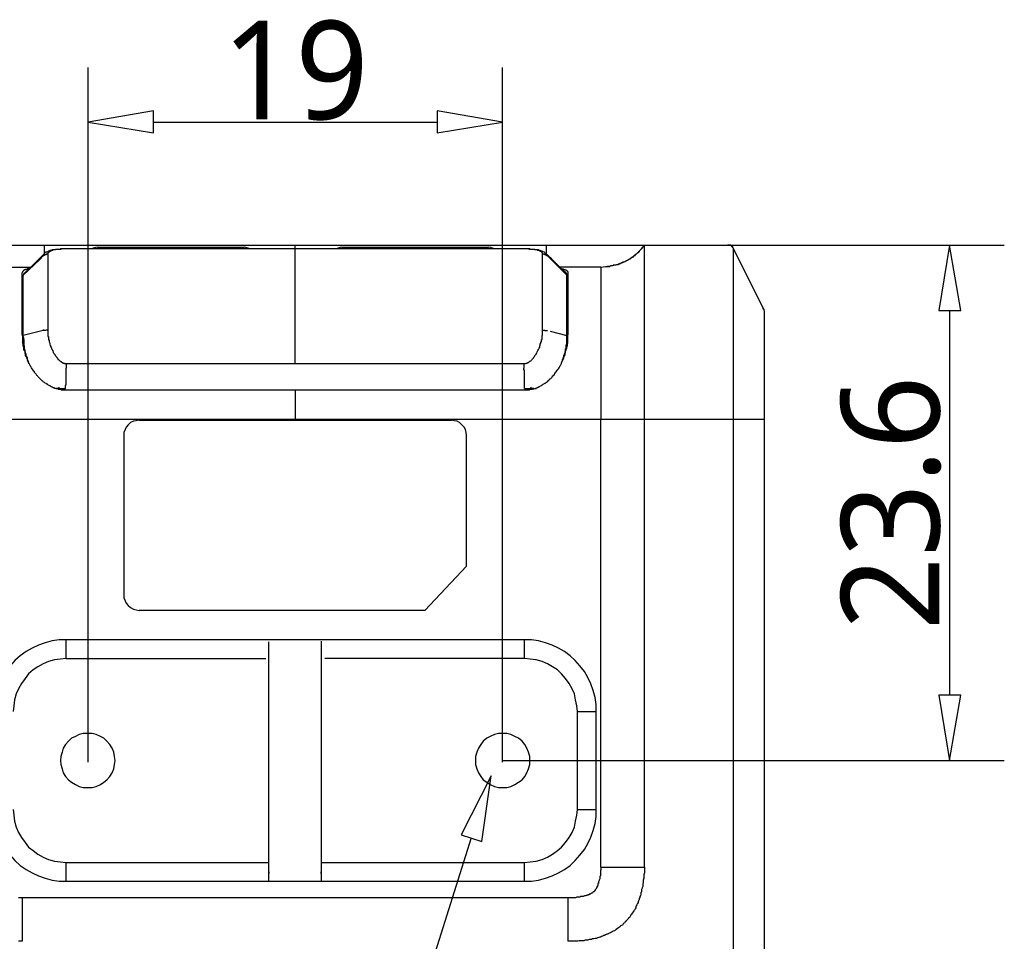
# Model space of a CAD drawing. Extents: x 1 to 383, y 56 to 366.
# Tile 28 of 28: x 338 to 377, y 313 to 350. Entities that reach past the tile are written whole.
import ezdxf

# ---------------------------------------------------------------- set-up
doc = ezdxf.new("R2010")
doc.units = 0
doc.header["$MEASUREMENT"] = 0
doc.layers.get('0').update_dxf_attribs({"linetype": 'CONTINUOUS'})
doc.styles.get("Standard").update_dxf_attribs({"font": 'Roboto-Regular.ttf'})

msp = doc.modelspace()

# ---------------------------------------------------------------- linework, layer by layer
at = {"color": 251, "linetype": 'Continuous'}
for p, q in [((340.69267, 319.85261), (340.69267, 347.67596)), ((357.29829, 319.85261), (357.29829, 347.67596)), ((343.31088, 345.48267), (354.68008, 345.48267)), ((365.9549, 340.55367), (377.39488, 340.55367)), ((375.20125, 337.93588), (375.20125, 322.5357)), ((357.29761, 319.91791), (377.39488, 319.91791)), ((356.03879, 316.81789), (345.20319, 282.33598))]:
    msp.add_line(p, q, dxfattribs=at)
at = {"color": 7, "linetype": 'Continuous'}
for p, q in [((331.65864, 340.55367), (366.30874, 340.55367)), ((338.9472, 340.19992), (338.9472, 340.55367)), ((339.65481, 340.41217), (339.58405, 340.38859)), ((339.72558, 340.41217), (339.65481, 340.41217)), ((339.81993, 340.41217), (339.72558, 340.41217)), ((358.14745, 340.41217), (339.81993, 340.41217)), ((341.07007, 340.48292), (346.94336, 340.48292)), ((342.34378, 340.48292), (342.34378, 340.41217)), ((346.89619, 340.48292), (346.89619, 340.41217)), ((348.99548, 340.41217), (348.99548, 340.55367)), ((348.99548, 335.81334), (348.99548, 340.41217)), ((350.8589, 340.48292), (356.73219, 340.48292)), ((350.90608, 340.48292), (350.90608, 340.41217)), ((355.45848, 340.48292), (355.45848, 340.41217)), ((358.26538, 340.41217), (358.14745, 340.41217)), ((358.31256, 340.41217), (358.26538, 340.41217)), ((358.38332, 340.38859), (358.31256, 340.41217)), ((358.33615, 340.41217), (358.31256, 340.41217)), ((359.04379, 340.55367), (359.04379, 340.19992)), ((362.81778, 340.365), (362.79419, 340.34142)), ((362.84137, 340.38859), (362.81778, 340.365)), ((362.86496, 340.41217), (362.84137, 340.38859)), ((362.86495, 340.43575), (362.86495, 340.41217)), ((362.86496, 340.41217), (362.98289, 340.55367)), ((362.88854, 340.43575), (362.86496, 340.43575)), ((362.91213, 340.45933), (362.88854, 340.45933)), ((362.88855, 340.45934), (362.88855, 340.43575)), ((362.91212, 340.48292), (362.91212, 340.45934)), ((362.93572, 340.5065), (362.91213, 340.48292)), ((362.98289, 340.55367), (362.95931, 340.53009)), ((362.98288, 315.64926), (362.98288, 340.55367)), ((366.54461, 340.41217), (367.72399, 338.0538)), ((366.54462, 304.94224), (366.54462, 340.41217)), ((366.54462, 340.365), (366.54462, 340.41217)), ((366.54462, 340.27067), (366.54462, 340.365)), ((338.09804, 339.3509), (338.75849, 339.98766)), ((338.7349, 340.01125), (338.40467, 339.68107)), ((338.9236, 340.19992), (338.7349, 340.01125)), ((338.75849, 339.98766), (338.90001, 340.12916)), ((339.0887, 340.19992), (339.0887, 337.20478)), ((358.90226, 337.20478), (358.90226, 340.19992)), ((359.25606, 340.01125), (359.04377, 340.19992)), ((359.09095, 340.12916), (359.86934, 339.3509)), ((359.58629, 339.68107), (359.25606, 340.01125)), ((362.32244, 339.96408), (362.29885, 339.94049)), ((362.34603, 339.98766), (362.32244, 339.96408)), ((362.36962, 339.98766), (362.34603, 339.98766)), ((362.3932, 340.01125), (362.36962, 339.98766)), ((362.41679, 340.01125), (362.3932, 340.01125)), ((362.44038, 340.03483), (362.41679, 340.03483)), ((362.4168, 340.03483), (362.4168, 340.01125)), ((362.46397, 340.05841), (362.44038, 340.03483)), ((362.48755, 340.05841), (362.46397, 340.05841)), ((362.51114, 340.082), (362.48755, 340.082)), ((362.48757, 340.082), (362.48757, 340.05841)), ((362.53473, 340.10558), (362.51114, 340.082)), ((362.55832, 340.10558), (362.53473, 340.10558)), ((362.5819, 340.12916), (362.55832, 340.12916)), ((362.55833, 340.12916), (362.55833, 340.10558)), ((362.60549, 340.15275), (362.5819, 340.15275)), ((362.5819, 340.15275), (362.5819, 340.12916)), ((362.62908, 340.17634), (362.60549, 340.17634)), ((362.6055, 340.17633), (362.6055, 340.15275)), ((362.65267, 340.19992), (362.62908, 340.17633)), ((362.67626, 340.2235), (362.65267, 340.19992)), ((362.69984, 340.24708), (362.67626, 340.2235)), ((362.72343, 340.27067), (362.69984, 340.24708)), ((362.74702, 340.27067), (362.72343, 340.27067)), ((362.77061, 340.29425), (362.74702, 340.29425)), ((362.74702, 340.29425), (362.74702, 340.27067)), ((362.77059, 340.31783), (362.77059, 340.29425)), ((362.79419, 340.34142), (362.77061, 340.31783)), ((366.54462, 340.15275), (366.54462, 340.27067)), ((366.54462, 339.91691), (366.54462, 340.15275)), ((336.75355, 339.68107), (338.40467, 339.68107)), ((359.84575, 339.44524), (359.58629, 339.68107)), ((361.23742, 339.68107), (359.58629, 339.68107)), ((361.23742, 339.68107), (361.42612, 339.70466)), ((361.42612, 339.70466), (361.49688, 339.70466)), ((361.52047, 339.70466), (361.49688, 339.70466)), ((361.49688, 339.70466), (361.59123, 339.70466)), ((361.54405, 339.70466), (361.52047, 339.70466)), ((361.56764, 339.70466), (361.54405, 339.70466)), ((361.59123, 339.70466), (361.56764, 339.70466)), ((361.61482, 339.72824), (361.59123, 339.70466)), ((361.6384, 339.72824), (361.61482, 339.72824)), ((361.66199, 339.72824), (361.6384, 339.72824)), ((361.68558, 339.72824), (361.66199, 339.72824)), ((361.70917, 339.72824), (361.68558, 339.72824)), ((361.73275, 339.72824), (361.70917, 339.72824)), ((361.75634, 339.75182), (361.73275, 339.75182)), ((361.73276, 339.75183), (361.73276, 339.72824)), ((361.77993, 339.75182), (361.75634, 339.75182)), ((361.80352, 339.75182), (361.77993, 339.75182)), ((361.8271, 339.75182), (361.80352, 339.75182)), ((361.85069, 339.77541), (361.8271, 339.75183)), ((361.87428, 339.77541), (361.85069, 339.77541)), ((361.92145, 339.79899), (361.89787, 339.77541)), ((361.94504, 339.79899), (361.92145, 339.79899)), ((361.96863, 339.79899), (361.94504, 339.79899)), ((361.99222, 339.79899), (361.96863, 339.79899)), ((361.99222, 339.82258), (361.99222, 339.79899)), ((362.0158, 339.82257), (361.99222, 339.82257)), ((362.03939, 339.82257), (362.0158, 339.82257)), ((362.06298, 339.84616), (362.03939, 339.82258)), ((362.08657, 339.84616), (362.06298, 339.84616)), ((362.11015, 339.84616), (362.08657, 339.84616)), ((362.13374, 339.86975), (362.11015, 339.86975)), ((362.11015, 339.86974), (362.11015, 339.84616)), ((362.15733, 339.86975), (362.13374, 339.86975)), ((362.18092, 339.89333), (362.15733, 339.86974)), ((362.2045, 339.89333), (362.18092, 339.89333)), ((362.22809, 339.91691), (362.2045, 339.89333)), ((362.25168, 339.91691), (362.22809, 339.91691)), ((362.27527, 339.94049), (362.25168, 339.91691)), ((366.54462, 339.63391), (366.54462, 339.91691)), ((366.54462, 339.39807), (366.54462, 339.63391)), ((338.07445, 339.46882), (338.05086, 339.46882)), ((338.05087, 336.96895), (338.05087, 339.46882)), ((338.09803, 336.49727), (338.09803, 339.37449)), ((338.1452, 339.44524), (338.1452, 339.42165)), ((359.86933, 336.89819), (359.86933, 339.37449)), ((359.91652, 339.46882), (359.91652, 336.96895)), ((366.54462, 339.16223), (366.54462, 339.39807)), ((366.54462, 338.87923), (366.54462, 339.16223)), ((366.54462, 336.52085), (366.54462, 338.87923)), ((338.05086, 338.76131), (338.09804, 338.76131)), ((359.86934, 338.76131), (359.91651, 338.76131)), ((338.09804, 338.31322), (338.05086, 338.31322)), ((359.91651, 338.31322), (359.86934, 338.31322)), ((367.79475, 293.48055), (367.79475, 337.79438)), ((339.0887, 337.20478), (339.0887, 337.15762)), ((358.90226, 337.15762), (358.90226, 337.20478)), ((338.05086, 336.96895), (338.07445, 336.87461)), ((338.07444, 336.87461), (338.07444, 336.66236)), ((338.90001, 337.13403), (338.09804, 336.94536)), ((338.90001, 337.1812), (338.90001, 337.13403)), ((359.20889, 337.11045), (359.86934, 336.94536)), ((359.86933, 336.70952), (359.86933, 336.89819)), ((359.91652, 336.87461), (359.91652, 336.96895)), ((359.91652, 336.66236), (359.91652, 336.87461)), ((338.07445, 336.75669), (338.09804, 336.75669)), ((359.86933, 336.59161), (359.86933, 336.70952)), ((359.86933, 336.49727), (359.86933, 336.63877)), ((359.91651, 336.75669), (359.86934, 336.75669)), ((359.89293, 336.56802), (359.91651, 336.66236)), ((366.54462, 335.55392), (366.54462, 336.52085)), ((339.81993, 335.81334), (358.14745, 335.81334)), ((339.81994, 335.81334), (339.81994, 335.62467)), ((358.14745, 335.81334), (358.14745, 335.62467)), ((366.54462, 335.05866), (366.54462, 335.55392)), ((339.53688, 334.82283), (339.53688, 334.86999)), ((339.53688, 334.82283), (339.53688, 334.86999)), ((358.45409, 334.82283), (358.4305, 334.86999)), ((358.45409, 334.82283), (358.4305, 334.86999)), ((339.4897, 334.82282), (339.41894, 334.82282)), ((339.53688, 334.82282), (339.4897, 334.82282)), ((339.53688, 334.82282), (339.56046, 334.82282)), ((339.56046, 334.82282), (339.63123, 334.82282)), ((339.63123, 334.82282), (339.6784, 334.82282)), ((339.6784, 334.82282), (339.79634, 334.82282)), ((358.17103, 334.75207), (339.81993, 334.75207)), ((348.99548, 334.75207), (348.99548, 333.57289)), ((358.17103, 334.82282), (358.2418, 334.82282)), ((358.2418, 334.82282), (358.28897, 334.82282)), ((358.28897, 334.82282), (358.35974, 334.82282)), ((358.35974, 334.82282), (358.45409, 334.82282)), ((358.47767, 334.82282), (358.45409, 334.82282)), ((358.54844, 334.82282), (358.47767, 334.82282)), ((367.79475, 333.57289), (330.19621, 333.57289)), ((342.74478, 333.5493), (355.24618, 333.5493)), ((361.23741, 315.64926), (361.23741, 333.57289)), ((342.13152, 332.93613), (342.13152, 326.54494)), ((355.85947, 327.70054), (355.85947, 332.93613)), ((355.85946, 327.70054), (354.18474, 325.93176)), ((354.18474, 325.93176), (342.74478, 325.93176)), ((358.17103, 324.75258), (339.81993, 324.75258)), ((339.81994, 323.99789), (339.81994, 324.75257)), ((347.93405, 315.0776), (347.93405, 324.6651)), ((350.03334, 324.7026), (350.03334, 315.0776)), ((358.17102, 323.99789), (358.17102, 324.75257)), ((339.81993, 323.99789), (347.81834, 323.99789)), ((358.17103, 323.99789), (350.17262, 323.99789)), ((360.29391, 317.96046), (360.29391, 321.87536)), ((360.29391, 321.87536), (361.04871, 321.87536)), ((361.04872, 317.96046), (361.04872, 321.87536)), ((360.29391, 317.96046), (361.04871, 317.96046)), ((339.81993, 315.83793), (347.93405, 315.83793)), ((339.81994, 315.08325), (339.81994, 315.83792)), ((350.05691, 315.83793), (358.17103, 315.83793)), ((358.17102, 315.08325), (358.17102, 315.83792)), ((361.23742, 315.64925), (362.98289, 315.64925)), ((347.93405, 315.46059), (347.93405, 315.38983)), ((350.03334, 315.38983), (350.03334, 315.46059)), ((339.81993, 315.08324), (358.17103, 315.08324)), ((359.91651, 314.4229), (338.05086, 314.4229)), ((338.05087, 314.4229), (338.05087, 312.67771)), ((359.91652, 314.4229), (359.91652, 312.67771))]:
    msp.add_line(p, q, dxfattribs=at)
at = {"color": 251, "linetype": 'Continuous'}
for points in [[(340.69267, 345.48267), (343.31088, 345.05816), (343.31088, 345.93076), (343.31088, 345.93076), (340.69267, 345.48267)], [(357.2983, 345.48267), (354.68008, 345.93076), (354.68008, 345.05816), (354.68008, 345.05816), (357.2983, 345.48267)]]:
    msp.add_lwpolyline(points, dxfattribs=at)
at = {"color": 7, "linetype": 'Continuous'}
for points in [[(339.65481, 340.41217), (339.63123, 340.41217), (339.60764, 340.41217), (339.56046, 340.38859), (339.53688, 340.38859), (339.51329, 340.38859), (339.46611, 340.38859), (339.44253, 340.38859), (339.41894, 340.38859), (339.39535, 340.38859), (339.34818, 340.365), (339.32459, 340.365), (339.301, 340.365), (339.27741, 340.365), (339.25383, 340.365), (339.23024, 340.34142), (339.18306, 340.34142), (339.15948, 340.34142), (339.13589, 340.31783), (339.1123, 340.31783), (339.08871, 340.29425), (339.06513, 340.29425), (339.04154, 340.27067), (338.99436, 340.27067), (338.97078, 340.24708), (338.94719, 340.2235), (338.9236, 340.19992)], [(339.58405, 340.38859), (339.56046, 340.38859), (339.53688, 340.38859), (339.4897, 340.38859), (339.46611, 340.38859), (339.41894, 340.38859), (339.39535, 340.38859), (339.37176, 340.365), (339.34818, 340.365), (339.32459, 340.365), (339.301, 340.365), (339.27741, 340.34142), (339.25383, 340.34142), (339.23024, 340.34142), (339.20665, 340.31783), (339.20665, 340.31783), (339.20665, 340.31783), (339.18306, 340.31783), (339.18306, 340.31783), (339.18306, 340.31783), (339.15948, 340.31783), (339.15948, 340.31783), (339.15948, 340.29425), (339.15948, 340.29425), (339.13589, 340.29425), (339.13589, 340.29425), (339.13589, 340.29425), (339.13589, 340.27067), (339.1123, 340.27067), (339.1123, 340.27067), (339.1123, 340.27067), (339.1123, 340.27067), (339.1123, 340.24708), (339.08871, 340.24708), (339.08871, 340.24708), (339.08871, 340.24708), (339.08871, 340.24708), (339.08871, 340.2235), (339.08871, 340.2235), (339.08871, 340.2235), (339.08871, 340.2235), (339.08871, 340.19992), (339.08871, 340.19992), (339.08871, 340.19992)], [(339.81993, 340.41217), (339.79634, 340.41217), (339.74916, 340.41217), (339.72558, 340.41217), (339.70199, 340.41217), (339.65481, 340.41217), (339.65481, 340.41217)], [(358.33615, 340.41217), (358.31256, 340.41217), (358.26538, 340.41217), (358.2418, 340.41217), (358.21821, 340.41217), (358.17103, 340.41217), (339.81993, 340.41217)], [(341.07007, 340.48292), (340.9993, 340.45934), (340.90495, 340.43575), (340.83419, 340.41217)], [(347.17924, 340.41217), (347.10848, 340.43575), (347.01413, 340.45934), (346.94336, 340.48292)], [(350.8589, 340.48292), (350.78813, 340.45934), (350.71737, 340.43575), (350.62302, 340.41217)], [(356.96807, 340.41217), (356.89731, 340.43575), (356.82654, 340.45934), (356.73219, 340.48292)], [(359.04377, 340.19992), (359.02019, 340.2235), (358.9966, 340.24708), (358.97301, 340.27067), (358.92584, 340.29425), (358.90225, 340.29425), (358.87866, 340.31783), (358.85507, 340.31783), (358.8079, 340.34142), (358.78431, 340.34142), (358.76072, 340.34142), (358.73714, 340.365), (358.68996, 340.365), (358.66637, 340.365), (358.64279, 340.365), (358.59561, 340.38859), (358.57202, 340.38859), (358.54844, 340.38859), (358.50126, 340.38859), (358.47767, 340.38859), (358.45409, 340.38859), (358.40691, 340.38859), (358.38332, 340.41217), (358.33615, 340.41217), (358.33615, 340.41217)], [(358.90225, 340.19992), (358.90225, 340.19992), (358.90225, 340.19992), (358.90225, 340.2235), (358.90225, 340.2235), (358.90225, 340.2235), (358.90225, 340.2235), (358.90225, 340.24708), (358.90225, 340.24708), (358.87866, 340.24708), (358.87866, 340.24708), (358.87866, 340.24708), (358.87866, 340.27067), (358.87866, 340.27067), (358.87866, 340.27067), (358.85507, 340.27067), (358.85507, 340.27067), (358.85507, 340.29425), (358.85507, 340.29425), (358.85507, 340.29425), (358.83149, 340.29425), (358.83149, 340.29425), (358.83149, 340.31783), (358.8079, 340.31783), (358.8079, 340.31783), (358.8079, 340.31783), (358.78431, 340.31783), (358.78431, 340.31783), (358.78431, 340.31783), (358.76072, 340.34142), (358.76072, 340.34142), (358.73714, 340.34142), (358.71355, 340.34142), (358.68996, 340.365), (358.66637, 340.365), (358.64279, 340.365), (358.6192, 340.365), (358.59561, 340.365), (358.54844, 340.38859), (358.52485, 340.38859), (358.50126, 340.38859), (358.45409, 340.38859), (358.4305, 340.38859), (358.38332, 340.38859)], [(362.86496, 340.41217), (362.84137, 340.38859), (362.79419, 340.34142), (362.77061, 340.31783), (362.74702, 340.27067), (362.72343, 340.24708), (362.67626, 340.2235), (362.65267, 340.19992), (362.60549, 340.17633), (362.5819, 340.12916), (362.55832, 340.12916), (362.51114, 340.082), (362.48755, 340.05841), (362.44038, 340.03483), (362.41679, 340.01125), (362.36962, 339.98766), (362.34603, 339.96408), (362.29885, 339.94049), (362.27527, 339.94049), (362.22809, 339.91691), (362.2045, 339.89333), (362.15733, 339.86974), (362.11015, 339.86974), (362.06298, 339.84616), (362.03939, 339.82258), (361.99222, 339.82258), (361.96863, 339.79899), (361.92145, 339.77541), (361.87428, 339.77541), (361.8271, 339.75183), (361.80352, 339.75183), (361.75634, 339.75183), (361.70917, 339.72824), (361.66199, 339.72824), (361.61482, 339.72824), (361.59123, 339.70466)], [(362.95931, 340.53009), (362.93572, 340.5065), (362.93572, 340.5065)], [(366.54461, 340.41217), (366.52102, 340.48292), (366.45026, 340.53009), (366.3795, 340.55367), (366.30874, 340.55367)], [(366.52102, 340.45934), (366.49744, 340.5065), (366.42667, 340.55367), (366.3795, 340.55367)], [(339.08871, 340.19992), (339.06513, 340.19992), (339.04154, 340.19992), (339.04154, 340.19992), (339.01795, 340.19992), (339.01795, 340.17633), (338.99436, 340.17633), (338.97078, 340.17633), (338.97078, 340.17633), (338.94719, 340.15275), (338.94719, 340.15275), (338.9236, 340.15275), (338.9236, 340.12916), (338.90001, 340.12916), (338.90001, 340.12916)], [(338.9236, 340.19992), (338.9236, 340.19992), (338.9236, 340.19992), (338.9236, 340.19992), (338.9236, 340.17633), (338.9236, 340.17633), (338.90001, 340.17633), (338.90001, 340.17633), (338.90001, 340.15275), (338.90001, 340.15275), (338.90001, 340.15275), (338.90001, 340.12916), (338.90001, 340.12916), (338.90001, 340.12916), (338.90001, 340.12916)], [(359.09095, 340.12916), (359.06736, 340.12916), (359.06736, 340.12916), (359.04377, 340.15275), (359.04377, 340.15275), (359.02019, 340.15275), (359.02019, 340.17633), (358.9966, 340.17633), (358.9966, 340.17633), (358.97301, 340.17633), (358.97301, 340.19992), (358.94942, 340.19992), (358.92584, 340.19992), (358.92584, 340.19992), (358.90225, 340.19992)], [(359.09095, 340.12916), (359.09095, 340.12916), (359.09095, 340.12916), (359.09095, 340.12916), (359.09095, 340.15275), (359.09095, 340.15275), (359.09095, 340.15275), (359.09095, 340.17633), (359.06736, 340.17633), (359.06736, 340.17633), (359.06736, 340.17633), (359.06736, 340.19992), (359.06736, 340.19992), (359.06736, 340.19992), (359.04377, 340.19992)], [(338.40467, 339.68107), (338.1688, 339.46882), (338.14521, 339.44524)], [(338.33391, 339.61032), (338.31032, 339.61032), (338.28674, 339.61032), (338.28674, 339.61032), (338.26315, 339.61032), (338.26315, 339.61032), (338.23956, 339.58674), (338.23956, 339.58674), (338.21597, 339.58674), (338.21597, 339.58674), (338.19239, 339.58674), (338.19239, 339.58674), (338.1688, 339.56316), (338.1688, 339.56316), (338.14521, 339.56316)], [(359.65705, 339.61032), (359.68064, 339.61032), (359.68064, 339.61032), (359.70422, 339.61032), (359.70422, 339.61032), (359.72781, 339.61032), (359.7514, 339.58674), (359.7514, 339.58674), (359.77499, 339.58674), (359.77499, 339.58674), (359.79858, 339.58674), (359.79858, 339.58674), (359.79858, 339.56316), (359.82216, 339.56316), (359.82216, 339.56316)], [(361.23742, 339.68107), (361.23742, 339.68107), (361.23742, 339.68107), (361.23742, 339.68107), (361.23742, 339.68107), (361.23742, 339.68107), (361.23742, 339.68107), (361.23742, 339.68107), (361.23742, 339.68107), (361.23742, 339.68107), (361.23742, 339.68107), (361.23742, 339.68107), (361.23742, 339.68107), (361.23742, 339.68107), (361.23742, 339.68107), (361.23742, 339.68107), (361.23742, 339.68107), (361.23742, 339.68107), (361.23742, 339.68107), (361.23742, 339.68107), (361.23742, 339.68107), (361.23742, 339.68107), (361.23742, 339.68107), (361.23742, 339.68107), (361.23742, 339.68107), (361.23742, 339.68107), (361.23742, 339.68107), (361.23742, 339.68107), (361.23742, 339.68107), (361.23742, 339.68107), (361.23742, 339.65749), (361.23742, 339.65749), (361.23742, 339.65749), (361.23742, 339.65749), (361.23742, 339.65749), (361.23742, 339.65749), (361.23742, 339.65749), (361.23742, 339.65749), (361.23742, 339.65749), (361.23742, 339.63391), (361.23742, 339.63391), (361.23742, 339.63391), (361.23742, 339.63391), (361.23742, 339.63391), (361.23742, 339.63391), (361.23742, 339.63391), (361.23742, 339.61032), (361.23742, 339.61032), (361.23742, 339.61032), (361.23742, 339.61032), (361.23742, 339.58674), (361.23742, 339.58674), (361.23742, 339.58674), (361.23742, 339.58674), (361.23742, 339.56316), (361.23742, 339.56316), (361.23742, 339.56316), (361.23742, 339.56316), (361.23742, 339.53957), (361.23742, 339.53957), (361.23742, 339.53957), (361.23742, 339.51599), (361.23742, 339.51599), (361.23742, 339.51599), (361.23742, 339.4924), (361.23742, 339.4924), (361.23742, 339.46882), (361.23742, 339.46882), (361.23742, 339.46882), (361.23742, 339.44524), (361.23742, 339.44524), (361.23742, 339.42165), (361.23742, 339.42165), (361.23742, 339.39807), (361.23742, 339.39807), (361.23742, 339.37449), (361.23742, 339.3509), (361.23742, 339.3509), (361.23742, 339.32732), (361.23742, 339.32732), (361.23742, 339.30373), (361.23742, 339.28015), (361.23742, 339.28015), (361.23742, 339.25657), (361.23742, 339.23298), (361.23742, 339.2094), (361.23742, 339.16223), (361.23742, 339.11506), (361.23742, 339.09148), (361.23742, 339.04431), (361.23742, 338.99715), (361.23742, 338.97356), (361.23742, 338.94998), (361.23742, 338.92639), (361.23742, 338.87923), (361.23742, 338.85564), (361.23742, 338.83206), (361.23742, 338.80848), (361.23742, 338.78489), (361.23742, 338.76131), (361.23742, 338.73772), (361.23742, 338.71414), (361.23742, 338.66697), (361.23742, 338.64339), (361.23742, 338.61981), (361.23742, 338.59622), (361.23742, 338.52547), (361.23742, 338.45472), (361.23742, 338.38397), (361.23742, 338.31322), (361.23742, 338.24247), (361.23742, 338.1953), (361.23742, 338.12455), (361.23742, 338.03021), (361.23742, 337.95946), (361.23742, 337.88871), (361.23742, 337.79438), (361.23742, 337.72362), (361.23742, 337.65287), (361.23742, 337.55854), (361.23742, 337.48779), (361.23742, 337.39345), (361.23742, 337.29912), (361.23742, 337.20478), (361.23742, 337.13403), (361.23742, 337.0397), (361.23742, 336.94536), (361.23742, 336.85103), (361.23742, 336.75669), (361.23742, 336.66236), (361.23742, 336.59161), (361.23742, 336.49727), (361.23742, 336.40294), (361.23742, 336.3086), (361.23742, 336.21427), (361.23742, 336.11993), (361.23742, 336.0256), (361.23742, 335.93126), (361.23742, 335.83693), (361.23742, 335.74259), (361.23742, 335.62467), (361.23742, 335.53034), (361.23742, 335.436), (361.23742, 335.34167), (361.23742, 335.24733), (361.23742, 335.153), (361.23742, 335.05866), (361.23742, 334.96433), (361.23742, 334.75207), (361.23742, 334.5634), (361.23742, 334.35115), (361.23742, 334.16248), (361.23742, 333.97381), (361.23742, 333.76156), (361.23742, 333.57289)], [(361.89787, 339.77541), (361.87428, 339.77541), (361.87428, 339.77541)], [(362.29885, 339.94049), (362.29885, 339.94049), (362.27527, 339.94049)], [(338.14521, 339.56316), (338.14521, 339.56316), (338.14521, 339.56316), (338.12162, 339.53957), (338.12162, 339.53957), (338.12162, 339.53957), (338.09804, 339.53957), (338.09804, 339.51599), (338.09804, 339.51599), (338.09804, 339.51599), (338.07445, 339.4924), (338.07445, 339.4924), (338.07445, 339.4924), (338.07445, 339.46882), (338.07445, 339.46882)], [(338.09804, 339.37449), (338.09804, 339.37449), (338.09804, 339.37449), (338.12162, 339.37449), (338.12162, 339.39807), (338.12162, 339.39807), (338.12162, 339.39807), (338.12162, 339.39807)], [(338.12162, 339.39807), (338.12162, 339.39807), (338.12162, 339.42165), (338.12162, 339.42165), (338.12162, 339.42165), (338.12162, 339.42165), (338.12162, 339.42165), (338.14521, 339.42165)], [(359.82216, 339.56316), (359.84575, 339.56316), (359.84575, 339.56316), (359.84575, 339.53957), (359.86934, 339.53957), (359.86934, 339.53957), (359.86934, 339.53957), (359.89293, 339.51599), (359.89293, 339.51599), (359.89293, 339.51599), (359.89293, 339.4924), (359.91651, 339.4924), (359.91651, 339.4924), (359.91651, 339.46882), (359.91651, 339.46882)], [(359.84575, 339.42165), (359.84575, 339.42165), (359.84575, 339.42165), (359.84575, 339.44524), (359.84575, 339.44524), (359.84575, 339.44524), (359.84575, 339.44524), (359.84575, 339.44524)], [(359.86934, 339.39807), (359.86934, 339.39807), (359.86934, 339.39807), (359.86934, 339.42165), (359.86934, 339.42165), (359.86934, 339.42165), (359.84575, 339.42165), (359.84575, 339.42165)], [(359.86934, 339.37449), (359.86934, 339.37449), (359.86934, 339.37449), (359.86934, 339.37449), (359.86934, 339.37449), (359.86934, 339.39807), (359.86934, 339.39807), (359.86934, 339.39807)], [(338.05086, 338.76131), (338.07445, 338.76131), (338.07445, 338.76131), (338.07445, 338.76131), (338.07445, 338.76131), (338.07445, 338.76131), (338.07445, 338.76131), (338.07445, 338.76131), (338.07445, 338.76131), (338.07445, 338.76131), (338.09804, 338.76131), (338.09804, 338.76131), (338.09804, 338.76131), (338.09804, 338.76131), (338.09804, 338.76131)], [(359.86934, 338.76131), (359.89293, 338.76131), (359.89293, 338.76131), (359.89293, 338.76131), (359.89293, 338.76131), (359.89293, 338.76131), (359.89293, 338.76131), (359.91651, 338.76131), (359.91651, 338.76131), (359.91651, 338.76131), (359.91651, 338.76131), (359.91651, 338.76131), (359.91651, 338.76131), (359.91651, 338.76131), (359.91651, 338.76131)], [(367.79475, 337.79438), (367.79475, 337.88871), (367.77116, 337.98305), (367.72399, 338.0538)], [(338.09804, 336.89819), (338.12162, 336.75669), (338.12162, 336.59161)], [(339.08871, 337.15762), (339.06513, 337.15762), (339.04154, 337.15762), (339.04154, 337.15762), (339.01795, 337.15762), (339.01795, 337.15762), (338.99436, 337.13403), (338.97078, 337.13403), (338.97078, 337.13403), (338.94719, 337.13403), (338.94719, 337.13403), (338.9236, 337.13403), (338.9236, 337.13403), (338.90001, 337.13403), (338.90001, 337.13403)], [(339.08871, 337.15762), (339.08871, 337.11045), (339.08871, 337.08686), (339.08871, 337.06328), (339.08871, 337.0397), (339.08871, 336.99253), (339.08871, 336.99253), (339.08871, 336.94536), (339.08871, 336.94536), (339.08871, 336.89819), (339.1123, 336.89819), (339.1123, 336.85103), (339.1123, 336.82744), (339.1123, 336.80386), (339.1123, 336.78028), (339.13589, 336.73311), (339.13589, 336.73311), (339.13589, 336.68594), (339.13589, 336.68594), (339.15948, 336.63877), (339.15948, 336.63877), (339.15948, 336.59161), (339.15948, 336.59161), (339.18306, 336.54444), (339.18306, 336.54444), (339.20665, 336.49727), (339.20665, 336.47369), (339.23024, 336.4501), (339.23024, 336.42652), (339.23024, 336.40294), (339.25383, 336.37935), (339.25383, 336.35577), (339.27741, 336.33218), (339.27741, 336.3086), (339.301, 336.28502), (339.301, 336.26143), (339.32459, 336.23785), (339.32459, 336.21427), (339.34818, 336.19068), (339.37176, 336.1671), (339.37176, 336.14351), (339.39535, 336.11993), (339.39535, 336.11993), (339.41894, 336.09635), (339.44253, 336.07276), (339.44253, 336.04918), (339.46611, 336.0256), (339.4897, 336.00201), (339.4897, 335.97843), (339.51329, 335.97843), (339.53688, 335.95484), (339.56046, 335.93126), (339.58405, 335.90768), (339.58405, 335.90768), (339.60764, 335.90768), (339.60764, 335.90768), (339.60764, 335.88409), (339.63123, 335.88409), (339.63123, 335.88409), (339.65481, 335.86051), (339.65481, 335.86051), (339.65481, 335.86051)], [(358.31256, 335.86051), (358.33615, 335.86051), (358.33615, 335.86051), (358.35974, 335.88409), (358.35974, 335.88409), (358.38332, 335.90768), (358.38332, 335.90768), (358.40691, 335.90768), (358.40691, 335.90768), (358.4305, 335.93126), (358.4305, 335.93126), (358.45409, 335.95484), (358.47767, 335.97843), (358.47767, 335.97843), (358.50126, 336.00201), (358.52485, 336.0256), (358.54844, 336.04918), (358.54844, 336.07276), (358.57202, 336.09635), (358.59561, 336.11993), (358.59561, 336.14351), (358.6192, 336.1671), (358.64279, 336.19068), (358.64279, 336.19068), (358.66637, 336.23785), (358.66637, 336.23785), (358.68996, 336.28502), (358.68996, 336.28502), (358.71355, 336.33218), (358.71355, 336.33218), (358.73714, 336.37935), (358.73714, 336.37935), (358.76072, 336.42652), (358.76072, 336.42652), (358.78431, 336.47369), (358.78431, 336.49727), (358.78431, 336.52085), (358.8079, 336.54444), (358.8079, 336.56802), (358.8079, 336.59161), (358.83149, 336.63877), (358.83149, 336.63877), (358.83149, 336.68594), (358.85507, 336.68594), (358.85507, 336.73311), (358.85507, 336.73311), (358.85507, 336.78028), (358.87866, 336.78028), (358.87866, 336.82744), (358.87866, 336.85103), (358.87866, 336.87461), (358.87866, 336.89819), (358.87866, 336.94536), (358.90225, 336.94536), (358.90225, 336.99253), (358.90225, 336.99253), (358.90225, 337.0397), (358.90225, 337.0397), (358.90225, 337.08686), (358.90225, 337.11045), (358.90225, 337.13403), (358.90225, 337.15762)], [(358.90225, 337.15762), (358.92584, 337.15762), (358.92584, 337.15762), (358.94942, 337.15762), (358.94942, 337.15762), (358.97301, 337.15762), (358.9966, 337.13403), (358.9966, 337.13403), (359.02019, 337.13403), (359.02019, 337.13403), (359.04377, 337.13403), (359.04377, 337.13403), (359.06736, 337.13403), (359.06736, 337.13403), (359.09095, 337.13403)], [(338.94719, 335.05866), (338.90001, 335.08225), (338.87643, 335.10583), (338.85284, 335.12941), (338.82925, 335.153), (338.80566, 335.17658), (338.78208, 335.20017), (338.75849, 335.22375), (338.7349, 335.24733), (338.71131, 335.27092), (338.68773, 335.2945), (338.66414, 335.31808), (338.64055, 335.34167), (338.61696, 335.38884), (338.61696, 335.38884), (338.56979, 335.436), (338.5462, 335.45959), (338.5462, 335.48317), (338.52261, 335.50675), (338.49903, 335.55392), (338.49903, 335.55392), (338.45185, 335.60109), (338.42826, 335.64826), (338.42826, 335.64826), (338.40467, 335.69542), (338.38109, 335.71901), (338.38109, 335.71901), (338.3575, 335.76618), (338.33391, 335.81334), (338.33391, 335.81334), (338.31032, 335.86051), (338.28674, 335.90768), (338.26315, 335.95484), (338.26315, 336.00201), (338.23956, 336.04918), (338.21597, 336.09635), (338.19239, 336.14351), (338.19239, 336.19068), (338.1688, 336.23785), (338.1688, 336.28502), (338.14521, 336.33218), (338.12162, 336.37935), (338.12162, 336.42652), (338.12162, 336.47369), (338.09804, 336.52085), (338.09804, 336.56802), (338.09804, 336.61519), (338.07445, 336.66236)], [(338.31032, 335.86051), (338.31032, 335.88409), (338.31032, 335.90768), (338.28674, 335.93126), (338.28674, 335.95484), (338.26315, 335.97843), (338.26315, 336.00201), (338.26315, 336.0256), (338.23956, 336.09635), (338.21597, 336.11993), (338.21597, 336.1671), (338.21597, 336.19068), (338.19239, 336.23785), (338.19239, 336.26143), (338.1688, 336.33218), (338.1688, 336.35577), (338.14521, 336.40294), (338.14521, 336.42652), (338.14521, 336.49727), (338.14521, 336.52085), (338.12162, 336.56802), (338.12162, 336.59161)], [(359.04377, 335.05866), (359.09095, 335.08225), (359.09095, 335.10583), (359.13812, 335.12941), (359.13812, 335.153), (359.1853, 335.17658), (359.1853, 335.20017), (359.23247, 335.22375), (359.23247, 335.22375), (359.27965, 335.27092), (359.27965, 335.27092), (359.30324, 335.31808), (359.32682, 335.31808), (359.35041, 335.36525), (359.374, 335.36525), (359.39759, 335.41242), (359.42117, 335.45959), (359.42117, 335.45959), (359.44476, 335.48317), (359.46835, 335.53034), (359.46835, 335.53034), (359.51552, 335.57751), (359.53911, 335.60109), (359.5627, 335.64826), (359.58629, 335.69542), (359.60987, 335.74259), (359.63346, 335.76618), (359.65705, 335.81334), (359.65705, 335.86051), (359.68064, 335.90768), (359.70422, 335.93126), (359.72781, 335.97843), (359.7514, 336.0256), (359.7514, 336.07276), (359.77499, 336.11993), (359.79858, 336.1671), (359.79858, 336.21427), (359.82216, 336.26143), (359.82216, 336.3086), (359.84575, 336.35577), (359.84575, 336.37935), (359.86934, 336.4501), (359.86934, 336.47369), (359.89293, 336.52085), (359.89293, 336.56802)], [(359.65705, 335.86051), (359.68064, 335.88409), (359.68064, 335.90768), (359.70422, 335.93126), (359.70422, 335.95484), (359.70422, 335.97843), (359.72781, 336.00201), (359.72781, 336.0256), (359.7514, 336.09635), (359.7514, 336.11993), (359.77499, 336.1671), (359.77499, 336.19068), (359.79858, 336.23785), (359.79858, 336.28502), (359.82216, 336.33218), (359.82216, 336.35577), (359.82216, 336.40294), (359.84575, 336.42652), (359.84575, 336.49727), (359.84575, 336.52085), (359.84575, 336.56802), (359.86934, 336.59161)], [(339.65481, 335.86051), (339.6784, 335.86051), (339.6784, 335.83693), (339.70199, 335.83693), (339.70199, 335.83693), (339.72558, 335.83693), (339.72558, 335.83693), (339.74916, 335.83693), (339.74916, 335.81334), (339.77275, 335.81334), (339.77275, 335.81334), (339.79634, 335.81334), (339.79634, 335.81334), (339.81993, 335.81334), (339.81993, 335.81334)], [(358.14745, 335.81334), (358.17103, 335.81334), (358.17103, 335.81334), (358.19462, 335.81334), (358.19462, 335.81334), (358.21821, 335.81334), (358.21821, 335.81334), (358.2418, 335.83693), (358.2418, 335.83693), (358.26538, 335.83693), (358.26538, 335.83693), (358.28897, 335.83693), (358.28897, 335.83693), (358.31256, 335.86051), (358.31256, 335.86051)], [(339.79634, 334.82283), (339.79634, 334.86999), (339.79634, 334.91716), (339.81993, 334.98791), (339.81993, 335.03508), (339.81993, 335.10583), (339.81993, 335.153), (339.81993, 335.22375), (339.81993, 335.27092), (339.81993, 335.34167), (339.81993, 335.38884), (339.81993, 335.436), (339.81993, 335.50675), (339.81993, 335.55392), (339.81993, 335.55392), (339.81993, 335.60109), (339.81993, 335.62467)], [(358.17103, 334.82283), (358.17103, 334.86999), (358.17103, 334.91716), (358.17103, 334.98791), (358.17103, 335.03508), (358.17103, 335.10583), (358.17103, 335.153), (358.17103, 335.22375), (358.17103, 335.27092), (358.17103, 335.34167), (358.17103, 335.38884), (358.17103, 335.436), (358.17103, 335.50675), (358.17103, 335.55392), (358.14745, 335.55392), (358.14745, 335.60109), (358.14745, 335.62467)], [(339.51329, 334.77566), (339.4897, 334.79924), (339.46611, 334.79924), (339.44253, 334.79924), (339.41894, 334.79924), (339.39535, 334.82283), (339.37176, 334.82283), (339.34818, 334.82283), (339.34818, 334.84641), (339.301, 334.84641), (339.301, 334.84641), (339.25383, 334.86999), (339.25383, 334.86999), (339.20665, 334.89358), (339.20665, 334.89358), (339.18306, 334.91716), (339.15948, 334.91716), (339.13589, 334.94074), (339.13589, 334.94074), (339.08871, 334.96433), (339.08871, 334.96433), (339.06513, 334.98791), (339.04154, 334.98791), (339.01795, 335.0115), (339.01795, 335.0115), (338.97078, 335.03508), (338.97078, 335.03508), (338.94719, 335.05866), (338.94719, 335.05866)], [(358.47767, 334.77566), (358.50126, 334.79924), (358.52485, 334.79924), (358.54844, 334.79924), (358.54844, 334.79924), (358.59561, 334.82283), (358.59561, 334.82283), (358.64279, 334.82283), (358.64279, 334.84641), (358.68996, 334.84641), (358.68996, 334.84641), (358.71355, 334.86999), (358.73714, 334.86999), (358.76072, 334.89358), (358.78431, 334.89358), (358.8079, 334.91716), (358.8079, 334.91716), (358.85507, 334.94074), (358.85507, 334.94074), (358.87866, 334.96433), (358.90225, 334.96433), (358.92584, 334.98791), (358.92584, 334.98791), (358.97301, 335.0115), (358.97301, 335.0115), (358.9966, 335.03508), (359.02019, 335.03508), (359.04377, 335.05866), (359.04377, 335.05866)], [(339.81993, 334.75207), (339.77275, 334.75207), (339.77275, 334.75207), (339.72558, 334.75207), (339.72558, 334.75207), (339.6784, 334.75207), (339.6784, 334.75207), (339.65481, 334.75207), (339.63123, 334.75207), (339.60764, 334.77566), (339.60764, 334.77566), (339.56046, 334.77566), (339.56046, 334.77566), (339.51329, 334.77566), (339.51329, 334.77566)], [(358.47767, 334.77566), (358.4305, 334.77566), (358.4305, 334.77566), (358.38332, 334.77566), (358.38332, 334.77566), (358.35974, 334.75207), (358.33615, 334.75207), (358.31256, 334.75207), (358.31256, 334.75207), (358.26538, 334.75207), (358.26538, 334.75207), (358.21821, 334.75207), (358.21821, 334.75207), (358.17103, 334.75207), (358.17103, 334.75207)], [(366.54461, 333.57289), (366.54461, 333.76156), (366.54461, 333.97381), (366.54461, 334.18607), (366.54461, 334.39832), (366.54461, 334.61057)], [(342.74478, 333.5493), (342.62684, 333.52572), (342.50891, 333.50214), (342.39097, 333.45497), (342.29662, 333.36063), (342.22586, 333.2663), (342.17868, 333.17196), (342.13151, 333.05405), (342.13151, 332.93613)], [(355.85946, 332.93613), (355.83587, 333.05405), (355.81228, 333.17196), (355.76511, 333.2663), (355.67076, 333.36063), (355.57641, 333.45497), (355.48205, 333.50214), (355.36412, 333.52572), (355.24618, 333.5493)], [(342.13151, 326.54494), (342.13151, 326.42702), (342.17868, 326.3091), (342.22586, 326.21477), (342.29662, 326.12043), (342.39097, 326.04968), (342.50891, 325.97893), (342.62684, 325.95534), (342.74478, 325.93176)], [(339.81993, 324.75257), (339.53688, 324.75257), (339.25383, 324.70541), (338.97078, 324.63466), (338.71131, 324.54032), (338.45185, 324.4224), (338.21597, 324.2809), (337.9801, 324.11581), (337.76781, 323.92714), (337.57911, 323.71489), (337.414, 323.47905), (337.27247, 323.24322), (337.15454, 322.98379), (337.06018, 322.72437), (336.98942, 322.44137), (336.94225, 322.15836), (336.94225, 321.87536)], [(361.04871, 321.87536), (361.04871, 322.15836), (361.00154, 322.44137), (360.93078, 322.72437), (360.83643, 322.98379), (360.71849, 323.24322), (360.57696, 323.47905), (360.38826, 323.71489), (360.19956, 323.92714), (360.01086, 324.11581), (359.77499, 324.2809), (359.53911, 324.4224), (359.27965, 324.54032), (359.02019, 324.63466), (358.73714, 324.70541), (358.45409, 324.75257), (358.17103, 324.75257)], [(339.81993, 323.99789), (339.58405, 323.97431), (339.34818, 323.95073), (339.1123, 323.87998), (338.90001, 323.78564), (338.68773, 323.66772), (338.49903, 323.5498), (338.31032, 323.38472), (338.1688, 323.19605), (338.02727, 323.00738), (337.90934, 322.79512), (337.81499, 322.58287), (337.74422, 322.34703), (337.72064, 322.1112), (337.69705, 321.87536)], [(360.29391, 321.87536), (360.27033, 322.1112), (360.22315, 322.34703), (360.17598, 322.58287), (360.08163, 322.79512), (359.96369, 323.00738), (359.82216, 323.19605), (359.65705, 323.38472), (359.49194, 323.5498), (359.30324, 323.66772), (359.09095, 323.78564), (358.87866, 323.87998), (358.64279, 323.95073), (358.40691, 323.97431), (358.17103, 323.99789)], [(339.58405, 319.91791), (339.60764, 319.75282), (339.65481, 319.58774), (339.70199, 319.42265), (339.79634, 319.28115), (339.91428, 319.13965), (340.03222, 319.04531), (340.19733, 318.95098), (340.33885, 318.88023), (340.50397, 318.83306), (340.69267, 318.83306), (340.85778, 318.83306), (341.02289, 318.88023), (341.188, 318.95098), (341.32953, 319.04531), (341.44747, 319.13965), (341.56541, 319.28115), (341.65976, 319.42265), (341.73052, 319.58774), (341.75411, 319.75282), (341.77769, 319.91791), (341.75411, 320.083), (341.73052, 320.24808), (341.65976, 320.41317), (341.56541, 320.55467), (341.44747, 320.69617), (341.32953, 320.81409), (341.188, 320.88484), (341.02289, 320.95559), (340.85778, 321.00276), (340.69267, 321.00276), (340.50397, 321.00276), (340.33885, 320.95559), (340.19733, 320.88484), (340.03222, 320.81409), (339.91428, 320.69617), (339.79634, 320.55467), (339.70199, 320.41317), (339.65481, 320.24808), (339.60764, 320.083), (339.58405, 319.91791)], [(356.21327, 319.91791), (356.21327, 319.75282), (356.26044, 319.58774), (356.33121, 319.42265), (356.42556, 319.28115), (356.51991, 319.13965), (356.66143, 319.04531), (356.80296, 318.95098), (356.96807, 318.88023), (357.13318, 318.83306), (357.2983, 318.83306), (357.46341, 318.83306), (357.62852, 318.88023), (357.79363, 318.95098), (357.93516, 319.04531), (358.07668, 319.13965), (358.19462, 319.28115), (358.26538, 319.42265), (358.33615, 319.58774), (358.38332, 319.75282), (358.38332, 319.91791), (358.38332, 320.083), (358.33615, 320.24808), (358.26538, 320.41317), (358.19462, 320.55467), (358.07668, 320.69617), (357.93516, 320.81409), (357.79363, 320.88484), (357.62852, 320.95559), (357.46341, 321.00276), (357.2983, 321.00276), (357.13318, 321.00276), (356.96807, 320.95559), (356.80296, 320.88484), (356.66143, 320.81409), (356.51991, 320.69617), (356.42556, 320.55467), (356.33121, 320.41317), (356.26044, 320.24808), (356.21327, 320.083), (356.21327, 319.91791)], [(356.84511, 319.30732), (355.63441, 316.93821), (356.47048, 316.67846), (356.47048, 316.67846), (356.84511, 319.30732)], [(336.94225, 317.96046), (336.94225, 317.67746), (336.98942, 317.39445), (337.06018, 317.11145), (337.15454, 316.85203), (337.27247, 316.5926), (337.414, 316.35677), (337.57911, 316.12093), (337.76781, 315.90868), (337.9801, 315.72001), (338.21597, 315.55492), (338.45185, 315.41342), (338.71131, 315.2955), (338.97078, 315.20116), (339.25383, 315.13041), (339.53688, 315.08325), (339.81993, 315.08325)], [(337.69705, 317.96046), (337.72064, 317.72462), (337.74422, 317.48879), (337.81499, 317.25295), (337.90934, 317.0407), (338.02727, 316.82844), (338.1688, 316.63977), (338.31032, 316.4511), (338.49903, 316.3096), (338.68773, 316.1681), (338.90001, 316.05018), (339.1123, 315.95584), (339.34818, 315.88509), (339.58405, 315.86151), (339.81993, 315.83792)], [(358.17103, 315.08325), (358.45409, 315.08325), (358.73714, 315.13041), (359.02019, 315.20116), (359.27965, 315.2955), (359.53911, 315.41342), (359.77499, 315.55492), (360.01086, 315.72001), (360.19956, 315.90868), (360.38826, 316.12093), (360.57696, 316.35677), (360.71849, 316.5926), (360.83643, 316.85203), (360.93078, 317.11145), (361.00154, 317.39445), (361.04871, 317.67746), (361.04871, 317.96046)], [(358.17103, 315.83792), (358.40691, 315.86151), (358.64279, 315.88509), (358.87866, 315.95584), (359.09095, 316.05018), (359.30324, 316.1681), (359.49194, 316.3096), (359.65705, 316.4511), (359.82216, 316.63977), (359.96369, 316.82844), (360.08163, 317.0407), (360.17598, 317.25295), (360.22315, 317.48879), (360.27033, 317.72462), (360.29391, 317.96046)], [(362.98289, 315.64926), (362.98289, 315.5785), (362.98289, 315.5785), (362.98289, 315.50775), (362.98289, 315.48417), (362.98289, 315.41342), (362.98289, 315.41342), (362.95931, 315.34267), (362.95931, 315.34267), (362.95931, 315.27192), (362.95931, 315.27192), (362.95931, 315.20116), (362.95931, 315.20116), (362.93572, 315.13041), (362.93572, 315.13041), (362.93572, 315.05966), (362.93572, 315.03608), (362.91213, 314.96533), (362.91213, 314.96533), (362.91213, 314.89458), (362.91213, 314.87099), (362.88854, 314.82382), (362.88854, 314.80024), (362.86496, 314.75307), (362.86496, 314.72949), (362.86496, 314.65874), (362.84137, 314.63515), (362.84137, 314.58799), (362.84137, 314.5644), (362.81778, 314.51724), (362.79419, 314.47007), (362.79419, 314.4229), (362.77061, 314.39932), (362.77061, 314.35215), (362.74702, 314.30498), (362.72343, 314.25782), (362.72343, 314.23423), (362.69984, 314.18706), (362.67626, 314.1399), (362.65267, 314.09273), (362.62908, 314.06915), (362.62908, 314.02198), (362.60549, 313.97481), (362.5819, 313.92764), (362.55832, 313.90406), (362.55832, 313.90406), (362.53473, 313.85689), (362.53473, 313.85689), (362.48755, 313.80972), (362.48755, 313.80972), (362.46397, 313.76256), (362.46397, 313.76256), (362.44038, 313.73897), (362.44038, 313.73897), (362.41679, 313.69181), (362.41679, 313.69181), (362.3932, 313.64464), (362.3932, 313.64464), (362.34603, 313.62105), (362.34603, 313.59747), (362.32244, 313.57389), (362.32244, 313.57389), (362.27527, 313.52672), (362.27527, 313.52672), (362.25168, 313.50314), (362.25168, 313.47955), (362.2045, 313.45597), (362.2045, 313.45597), (362.18092, 313.4088), (362.18092, 313.4088), (362.13374, 313.38522), (362.13374, 313.38522), (362.11015, 313.33805), (362.11015, 313.33805), (362.06298, 313.31447), (362.06298, 313.31447), (362.0158, 313.29088), (362.0158, 313.29088), (361.99222, 313.24371), (361.96863, 313.24371), (361.94504, 313.22013), (361.94504, 313.22013), (361.89787, 313.19655), (361.89787, 313.19655), (361.85069, 313.14938), (361.85069, 313.14938), (361.8271, 313.1258), (361.80352, 313.1258), (361.77993, 313.10221), (361.77993, 313.10221), (361.73275, 313.07863), (361.73275, 313.07863), (361.68558, 313.05505), (361.68558, 313.05505), (361.6384, 313.03146), (361.6384, 313.03146), (361.59123, 313.00788), (361.54405, 312.98429), (361.52047, 312.96071), (361.47329, 312.96071), (361.42612, 312.93713), (361.37894, 312.91354), (361.35535, 312.91354), (361.30818, 312.88996), (361.261, 312.86638), (361.21383, 312.84279), (361.19024, 312.84279), (361.11948, 312.81921), (361.09589, 312.81921), (361.04871, 312.79562), (361.00154, 312.79562), (360.95436, 312.77204), (360.93078, 312.77204), (360.8836, 312.77204), (360.86001, 312.74846), (360.78925, 312.74846), (360.76566, 312.74846), (360.71849, 312.72487), (360.6949, 312.72487), (360.62414, 312.72487), (360.60055, 312.72487), (360.55338, 312.70129), (360.52979, 312.70129), (360.45903, 312.70129), (360.45903, 312.70129), (360.38826, 312.70129), (360.36468, 312.70129), (360.3175, 312.67771), (360.29391, 312.67771), (360.22315, 312.67771), (360.22315, 312.67771), (360.15239, 312.67771), (360.15239, 312.67771), (360.08163, 312.67771), (360.08163, 312.67771), (360.01086, 312.67771), (360.01086, 312.67771), (359.91651, 312.67771), (359.91651, 312.67771)], [(361.23742, 315.64926), (361.23742, 315.60209), (361.23742, 315.55492), (361.21383, 315.50775), (361.21383, 315.46059), (361.21383, 315.41342), (361.21383, 315.36625), (361.21383, 315.2955), (361.19024, 315.27192), (361.19024, 315.22475), (361.19024, 315.17758), (361.16665, 315.13041), (361.16665, 315.10683), (361.16665, 315.10683), (361.14306, 315.05966), (361.14306, 315.05966), (361.14306, 315.01249), (361.14306, 315.01249), (361.14306, 314.98891), (361.11948, 314.98891), (361.11948, 314.96533), (361.11948, 314.94174), (361.11948, 314.91816), (361.09589, 314.91816), (361.09589, 314.89458), (361.09589, 314.87099), (361.0723, 314.87099), (361.0723, 314.84741), (361.0723, 314.82382), (361.0723, 314.82382), (361.04871, 314.80024), (361.04871, 314.80024), (361.04871, 314.77666), (361.02513, 314.75307), (361.00154, 314.72949), (361.00154, 314.70591), (361.00154, 314.70591), (360.97795, 314.70591), (360.97795, 314.70591), (360.97795, 314.68232), (360.97795, 314.68232), (360.95436, 314.65874), (360.95436, 314.65874), (360.93078, 314.65874), (360.93078, 314.65874), (360.90719, 314.63515), (360.90719, 314.63515), (360.8836, 314.61157), (360.8836, 314.61157), (360.8836, 314.61157), (360.86001, 314.61157), (360.86001, 314.58799), (360.86001, 314.58799), (360.83643, 314.58799), (360.81284, 314.5644), (360.78925, 314.5644), (360.76566, 314.5644), (360.76566, 314.54082), (360.74208, 314.54082), (360.74208, 314.54082), (360.71849, 314.54082), (360.6949, 314.51724), (360.67131, 314.51724), (360.67131, 314.51724), (360.64773, 314.51724), (360.62414, 314.49365), (360.60055, 314.49365), (360.60055, 314.49365), (360.57696, 314.49365), (360.52979, 314.47007), (360.52979, 314.47007), (360.48261, 314.47007), (360.48261, 314.47007), (360.43544, 314.47007), (360.43544, 314.47007), (360.38826, 314.44648), (360.36468, 314.44648), (360.3175, 314.44648), (360.27033, 314.44648), (360.22315, 314.4229), (360.17598, 314.4229), (360.1288, 314.4229), (360.08163, 314.4229), (360.01086, 314.4229), (359.96369, 314.4229), (359.91651, 314.4229)], [(338.05086, 314.4229), (338.00369, 314.4229), (337.95651, 314.4229), (337.90934, 314.4229)], [(338.05086, 312.67771), (337.9801, 312.67771), (337.9801, 312.67771), (337.90934, 312.67771)]]:
    msp.add_lwpolyline(points, dxfattribs=at)
at = {"color": 4, "linetype": 'Continuous'}
for points in [[(375.20124, 340.55367), (374.77666, 337.93588), (375.6494, 337.93588), (375.6494, 337.93588), (375.20124, 340.55367)], [(375.20124, 319.91791), (375.6494, 322.5357), (374.77666, 322.5357), (374.77666, 322.5357), (375.20124, 319.91791)]]:
    msp.add_lwpolyline(points, dxfattribs=at)

# ---------------------------------------------------------------- texts
at = {"insert": (348.99548, 347.54461), "char_height": 3.944646, "width": 6.6346285, "attachment_point": 5}
msp.add_mtext('{\\C7;19}', dxfattribs=at)
at = {"insert": (372.86462, 330.23579), "char_height": 3.944646, "width": 11.0554176, "attachment_point": 5, "rotation": 90}
msp.add_mtext('{\\C7;23.6}', dxfattribs=at)

doc.saveas('drawing.dxf')
